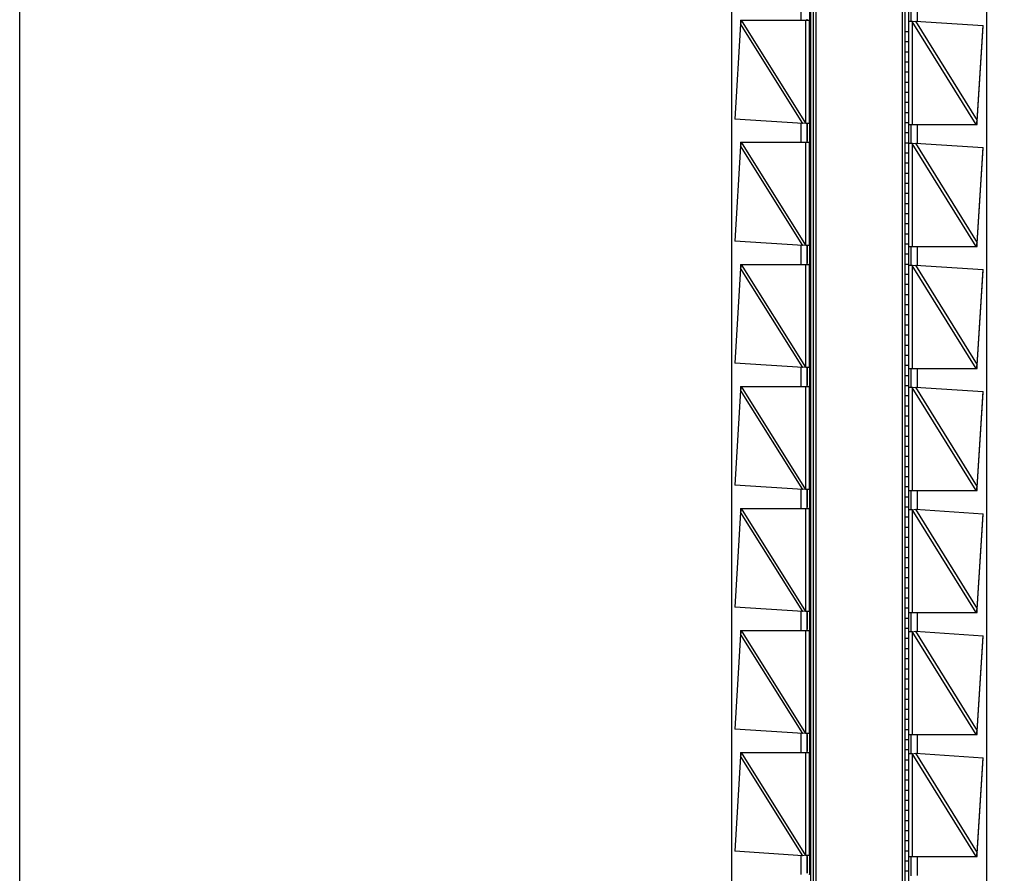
# Model space of a CAD drawing. Header units: inches. Extents: x 0 to 22, y 0 to 17.
# Tile 16 of 23: x 16.704 to 17.47, y 7.399 to 8.064. Entities that reach past the tile are written whole.
import ezdxf

# ---------------------------------------------------------------- set-up
doc = ezdxf.new("R2010")
doc.units = ezdxf.units.IN
doc.header["$LTSCALE"] = 1.21
doc.header["$MEASUREMENT"] = 0
doc.layers.get('0').update_dxf_attribs({"linetype": 'CONTINUOUS'})
doc.layers.add('DIMENSIONS', color=7, linetype='CONTINUOUS')
doc.styles.get("Standard").update_dxf_attribs({"font": 'txt', "width": 0.8})
doc.dimstyles.new('DIMSTYLE_1', dxfattribs={"dimtxt": 0.125, "dimasz": 0.18, "dimexe": 0.18, "dimexo": 0.0625, "dimgap": 0.09, "dimtad": 0, "dimtih": 1, "dimtoh": 1, "dimdec": 3, "dimzin": 4, "dimdsep": 46, "dimtxsty": 'STANDARD', "dimblk": '_FILLED', "dimblk1": '_FILLED', "dimblk2": '_FILLED', "dimcen": 0.09, "dimadec": 0, "dimazin": 0, "dimtp": 0.01, "dimtm": 0.01, "dimtfac": 1, "dimtdec": 3, "dimtofl": 0, "dimtmove": 0, "dimatfit": 3, "dimldrblk": '_FILLED', "dimfxl": 1, "dimtolj": 1, "dimtzin": 4, "dimarcsym": 0})

# ---------------------------------------------------------------- blocks, each defined once
blk = doc.blocks.new('*D14')
at = {"layer": 'DIMENSIONS', "color": 2, "linetype": 'CONTINUOUS'}
blk.add_line((16.83864, 11.14365), (16.83864, 11.76555), dxfattribs=at)
at = {"layer": 'DIMENSIONS', "color": 2, "linetype": 'CONTINUOUS', "insert": (16.77614, 11.82805), "char_height": 0.125, "width": 1.225, "attachment_point": 1, "rotation": 90, "line_spacing_factor": 0.9}
blk.add_mtext('.502{\\Ftxt.shx;\\W1.000000;\\H0.125000; }[12.75]', dxfattribs=at)
blk = doc.blocks.new('_FILLED')
at = {"color": 0, "linetype": 'BYBLOCK'}
blk.add_solid([(0, 0), (-1, 0.1736), (-1, -0.1736)], dxfattribs=at)
blk = doc.blocks.new('*D16')
at = {"layer": 'DIMENSIONS', "color": 2, "linetype": 'CONTINUOUS'}
blk.add_line((17.02624, 10.95605), (18.17114, 10.95605), dxfattribs=at)
at = {"layer": 'DIMENSIONS', "color": 2, "linetype": 'CONTINUOUS', "insert": (18.23364, 11.01855), "char_height": 0.125, "width": 1.425, "attachment_point": 1, "line_spacing_factor": 0.9}
blk.add_mtext('4.822{\\Ftxt.shx;\\W1.000000;\\H0.125000; }[122.48]', dxfattribs=at)

msp = doc.modelspace()

# ---------------------------------------------------------------- linework, layer by layer
at = {"color": 7, "linetype": 'CONTINUOUS'}
for p, q in [((16.70364, 6.13928), (16.70364, 10.95082)), ((17.25764, 10.27339), (17.25764, 6.81672)), ((17.32364, 6.81557), (17.32364, 10.27454)), ((17.45664, 6.81671), (17.45664, 10.2734)), ((17.31932, 10.24805), (17.31932, 6.84205)), ((17.32164, 6.84557), (17.32164, 10.24557)), ((17.39264, 10.24454), (17.39264, 6.84454)), ((17.39564, 10.24805), (17.39564, 6.84205)), ((17.39064, 8.6547), (17.39064, 6.76555)), ((17.39764, 8.06205), (17.39764, 8.07705)), ((17.31657, 8.06305), (17.31664, 8.06398)), ((17.26483, 8.0602), (17.26037, 7.98616)), ((17.26472, 8.06305), (17.31857, 8.06305)), ((17.26472, 8.06305), (17.26488, 8.06103)), ((17.26553, 8.06305), (17.26483, 8.0602)), ((17.26487, 8.06049), (17.26483, 8.0602)), ((17.39862, 8.06205), (17.39564, 8.06205)), ((17.39863, 8.06205), (17.40089, 8.06241)), ((17.40089, 8.06241), (17.45376, 8.05895)), ((17.44888, 7.98452), (17.45372, 8.05837)), ((17.44891, 7.98491), (17.45376, 8.05895)), ((17.39264, 8.05435), (17.39564, 8.05435)), ((17.39264, 8.04648), (17.39564, 8.04648)), ((17.39264, 8.03861), (17.39564, 8.03861)), ((17.39264, 8.03073), (17.39564, 8.03073)), ((17.39264, 8.02286), (17.39564, 8.02286)), ((17.39264, 8.01498), (17.39564, 8.01498)), ((17.39264, 8.00711), (17.39564, 8.00711)), ((17.39264, 7.99924), (17.39564, 7.99924)), ((17.39264, 7.99136), (17.39564, 7.99136)), ((17.31324, 7.9827), (17.26037, 7.98616)), ((17.3155, 7.98305), (17.31324, 7.9827)), ((17.31551, 7.98305), (17.31857, 7.98305)), ((17.31664, 7.98213), (17.31657, 7.98305)), ((17.31664, 7.98213), (17.31664, 7.96898)), ((17.31664, 7.96898), (17.31664, 7.98213)), ((17.39264, 7.98349), (17.39564, 7.98349)), ((17.39564, 7.98205), (17.44905, 7.98205)), ((17.39764, 7.96705), (17.39764, 7.98205)), ((17.4482, 7.98205), (17.44891, 7.98491)), ((17.44888, 7.98442), (17.44888, 7.98452)), ((17.44888, 7.98417), (17.44888, 7.98442)), ((17.44905, 7.98205), (17.44888, 7.98417)), ((17.39264, 7.97561), (17.39564, 7.97561)), ((17.26483, 7.9652), (17.26037, 7.89116)), ((17.26472, 7.96805), (17.31857, 7.96805)), ((17.26472, 7.96805), (17.26488, 7.96603)), ((17.26553, 7.96805), (17.26483, 7.9652)), ((17.26487, 7.96549), (17.26483, 7.9652)), ((17.31657, 7.96805), (17.31664, 7.96898)), ((17.39264, 7.96774), (17.39564, 7.96774)), ((17.39862, 7.96705), (17.39564, 7.96705)), ((17.39863, 7.96705), (17.40089, 7.96741)), ((17.40089, 7.96741), (17.45376, 7.96395)), ((17.44891, 7.88991), (17.45376, 7.96395)), ((17.39264, 7.95987), (17.39564, 7.95987)), ((17.44888, 7.88952), (17.45372, 7.96337)), ((17.39264, 7.95199), (17.39564, 7.95199)), ((17.39264, 7.94412), (17.39564, 7.94412)), ((17.39264, 7.93624), (17.39564, 7.93624)), ((17.39264, 7.92837), (17.39564, 7.92837)), ((17.39264, 7.9205), (17.39564, 7.9205)), ((17.39264, 7.91262), (17.39564, 7.91262)), ((17.39264, 7.90475), (17.39564, 7.90475)), ((17.39264, 7.89687), (17.39564, 7.89687)), ((17.31324, 7.8877), (17.26037, 7.89116)), ((17.3155, 7.88805), (17.31324, 7.8877)), ((17.31551, 7.88805), (17.31857, 7.88805)), ((17.31664, 7.88713), (17.31657, 7.88805)), ((17.39264, 7.889), (17.39564, 7.889)), ((17.4482, 7.88705), (17.44891, 7.88991)), ((17.44888, 7.88942), (17.44888, 7.88952)), ((17.44888, 7.88917), (17.44888, 7.88942)), ((17.44905, 7.88705), (17.44888, 7.88917)), ((17.31664, 7.88713), (17.31664, 7.87398)), ((17.31664, 7.87398), (17.31664, 7.88713)), ((17.39264, 7.88113), (17.39564, 7.88113)), ((17.39564, 7.88705), (17.44905, 7.88705)), ((17.39764, 7.87205), (17.39764, 7.88705)), ((17.26472, 7.87305), (17.31857, 7.87305)), ((17.26472, 7.87305), (17.26488, 7.87103)), ((17.26553, 7.87305), (17.26483, 7.8702)), ((17.31657, 7.87305), (17.31664, 7.87398)), ((17.39264, 7.87325), (17.39564, 7.87325)), ((17.39862, 7.87205), (17.39564, 7.87205)), ((17.39863, 7.87205), (17.40089, 7.87241)), ((17.40089, 7.87241), (17.45376, 7.86895)), ((17.26483, 7.8702), (17.26037, 7.79616)), ((17.26487, 7.87049), (17.26483, 7.8702)), ((17.39264, 7.86538), (17.39564, 7.86538)), ((17.44888, 7.79452), (17.45372, 7.86837)), ((17.44891, 7.79491), (17.45376, 7.86895)), ((17.39264, 7.8575), (17.39564, 7.8575)), ((17.39264, 7.84963), (17.39564, 7.84963)), ((17.39264, 7.84176), (17.39564, 7.84176)), ((17.39264, 7.83388), (17.39564, 7.83388)), ((17.39264, 7.82601), (17.39564, 7.82601)), ((17.39264, 7.81813), (17.39564, 7.81813)), ((17.39264, 7.81026), (17.39564, 7.81026)), ((17.31324, 7.7927), (17.26037, 7.79616)), ((17.39264, 7.80239), (17.39564, 7.80239)), ((17.3155, 7.79305), (17.31324, 7.7927)), ((17.31551, 7.79305), (17.31857, 7.79305)), ((17.31664, 7.79213), (17.31657, 7.79305)), ((17.31664, 7.79213), (17.31664, 7.77898)), ((17.31664, 7.77898), (17.31664, 7.79213)), ((17.39264, 7.79451), (17.39564, 7.79451)), ((17.39564, 7.79205), (17.44905, 7.79205)), ((17.39764, 7.77705), (17.39764, 7.79205)), ((17.4482, 7.79205), (17.44891, 7.79491)), ((17.44888, 7.79442), (17.44888, 7.79452)), ((17.44888, 7.79417), (17.44888, 7.79442)), ((17.44905, 7.79205), (17.44888, 7.79417)), ((17.39264, 7.78664), (17.39564, 7.78664)), ((17.26483, 7.7752), (17.26037, 7.70116)), ((17.26472, 7.77805), (17.31857, 7.77805)), ((17.26472, 7.77805), (17.26488, 7.77603)), ((17.26553, 7.77805), (17.26483, 7.7752)), ((17.26487, 7.77549), (17.26483, 7.7752)), ((17.31657, 7.77805), (17.31664, 7.77898)), ((17.39264, 7.77876), (17.39564, 7.77876)), ((17.39862, 7.77705), (17.39564, 7.77705)), ((17.39863, 7.77705), (17.40089, 7.77741)), ((17.40089, 7.77741), (17.45376, 7.77395)), ((17.44888, 7.69952), (17.45372, 7.77337)), ((17.44891, 7.69991), (17.45376, 7.77395)), ((17.39264, 7.77089), (17.39564, 7.77089)), ((17.39264, 7.76302), (17.39564, 7.76302)), ((17.39264, 7.75514), (17.39564, 7.75514)), ((17.39264, 7.74727), (17.39564, 7.74727)), ((17.39264, 7.73939), (17.39564, 7.73939)), ((17.39264, 7.73152), (17.39564, 7.73152)), ((17.39264, 7.72365), (17.39564, 7.72365)), ((17.39264, 7.71577), (17.39564, 7.71577)), ((17.39264, 7.7079), (17.39564, 7.7079)), ((17.31324, 7.6977), (17.26037, 7.70116)), ((17.3155, 7.69805), (17.31324, 7.6977)), ((17.31551, 7.69805), (17.31857, 7.69805)), ((17.31664, 7.69713), (17.31657, 7.69805)), ((17.31664, 7.69713), (17.31664, 7.68398)), ((17.31664, 7.68398), (17.31664, 7.69713)), ((17.39264, 7.70002), (17.39564, 7.70002)), ((17.39564, 7.69705), (17.44905, 7.69705)), ((17.39764, 7.68205), (17.39764, 7.69705)), ((17.4482, 7.69705), (17.44891, 7.69991)), ((17.44888, 7.69942), (17.44888, 7.69952)), ((17.44888, 7.69917), (17.44888, 7.69942)), ((17.44905, 7.69705), (17.44888, 7.69917)), ((17.39264, 7.69215), (17.39564, 7.69215)), ((17.26472, 7.68305), (17.31857, 7.68305)), ((17.26472, 7.68305), (17.26488, 7.68103)), ((17.26553, 7.68305), (17.26483, 7.6802)), ((17.26487, 7.68049), (17.26483, 7.6802)), ((17.31657, 7.68305), (17.31664, 7.68398)), ((17.39264, 7.68428), (17.39564, 7.68428)), ((17.39862, 7.68205), (17.39564, 7.68205)), ((17.39863, 7.68205), (17.40089, 7.68241)), ((17.40089, 7.68241), (17.45376, 7.67895)), ((17.26483, 7.6802), (17.26037, 7.60616)), ((17.39264, 7.6764), (17.39564, 7.6764)), ((17.44888, 7.60452), (17.45372, 7.67837)), ((17.44891, 7.60491), (17.45376, 7.67895)), ((17.39264, 7.66853), (17.39564, 7.66853)), ((17.39264, 7.66065), (17.39564, 7.66065)), ((17.39264, 7.65278), (17.39564, 7.65278)), ((17.39264, 7.64491), (17.39564, 7.64491)), ((17.39264, 7.63703), (17.39564, 7.63703)), ((17.39264, 7.62916), (17.39564, 7.62916)), ((17.39264, 7.62128), (17.39564, 7.62128)), ((17.39264, 7.61341), (17.39564, 7.61341)), ((17.31324, 7.6027), (17.26037, 7.60616)), ((17.39264, 7.60553), (17.39564, 7.60553)), ((17.4482, 7.60205), (17.44891, 7.60491)), ((17.44888, 7.60442), (17.44888, 7.60452)), ((17.44888, 7.60417), (17.44888, 7.60442)), ((17.44905, 7.60205), (17.44888, 7.60417)), ((17.3155, 7.60305), (17.31324, 7.6027)), ((17.31551, 7.60305), (17.31857, 7.60305)), ((17.31664, 7.60213), (17.31657, 7.60305)), ((17.31664, 7.60213), (17.31664, 7.58898)), ((17.31664, 7.58898), (17.31664, 7.60213)), ((17.39264, 7.59766), (17.39564, 7.59766)), ((17.39564, 7.60205), (17.44905, 7.60205)), ((17.39764, 7.58705), (17.39764, 7.60205)), ((17.31657, 7.58805), (17.31664, 7.58898)), ((17.39264, 7.58979), (17.39564, 7.58979)), ((17.26483, 7.5852), (17.26037, 7.51116)), ((17.26472, 7.58805), (17.31857, 7.58805)), ((17.26472, 7.58805), (17.26488, 7.58603)), ((17.26553, 7.58805), (17.26483, 7.5852)), ((17.26487, 7.58549), (17.26483, 7.5852)), ((17.39264, 7.58191), (17.39564, 7.58191)), ((17.39862, 7.58705), (17.39564, 7.58705)), ((17.39863, 7.58705), (17.40089, 7.58741)), ((17.40089, 7.58741), (17.45376, 7.58395)), ((17.44888, 7.50952), (17.45372, 7.58337)), ((17.44891, 7.50991), (17.45376, 7.58395)), ((17.39264, 7.57404), (17.39564, 7.57404)), ((17.39264, 7.56616), (17.39564, 7.56616)), ((17.39264, 7.55829), (17.39564, 7.55829)), ((17.39264, 7.55042), (17.39564, 7.55042)), ((17.39264, 7.54254), (17.39564, 7.54254)), ((17.39264, 7.53467), (17.39564, 7.53467)), ((17.39264, 7.52679), (17.39564, 7.52679)), ((17.39264, 7.51892), (17.39564, 7.51892)), ((17.31324, 7.5077), (17.26037, 7.51116)), ((17.3155, 7.50805), (17.31324, 7.5077)), ((17.31551, 7.50805), (17.31857, 7.50805)), ((17.31664, 7.50713), (17.31657, 7.50805)), ((17.31664, 7.50713), (17.31664, 7.49398)), ((17.31664, 7.49398), (17.31664, 7.50713)), ((17.39264, 7.51105), (17.39564, 7.51105)), ((17.39564, 7.50705), (17.44905, 7.50705)), ((17.39764, 7.49205), (17.39764, 7.50705)), ((17.4482, 7.50705), (17.44891, 7.50991)), ((17.44888, 7.50942), (17.44888, 7.50952)), ((17.44888, 7.50917), (17.44888, 7.50942)), ((17.44905, 7.50705), (17.44888, 7.50917)), ((17.39264, 7.50317), (17.39564, 7.50317)), ((17.26483, 7.4902), (17.26037, 7.41616)), ((17.26472, 7.49305), (17.31857, 7.49305)), ((17.26472, 7.49305), (17.26488, 7.49103)), ((17.26553, 7.49305), (17.26483, 7.4902)), ((17.26487, 7.49049), (17.26483, 7.4902)), ((17.31657, 7.49305), (17.31664, 7.49398)), ((17.39264, 7.4953), (17.39564, 7.4953)), ((17.39862, 7.49205), (17.39564, 7.49205)), ((17.39863, 7.49205), (17.40089, 7.49241)), ((17.40089, 7.49241), (17.45376, 7.48895)), ((17.44891, 7.41491), (17.45376, 7.48895)), ((17.39264, 7.48742), (17.39564, 7.48742)), ((17.44888, 7.41452), (17.45372, 7.48837)), ((17.39264, 7.47955), (17.39564, 7.47955)), ((17.39264, 7.47168), (17.39564, 7.47168)), ((17.39264, 7.4638), (17.39564, 7.4638)), ((17.39264, 7.45593), (17.39564, 7.45593)), ((17.39264, 7.44805), (17.39564, 7.44805)), ((17.39264, 7.44018), (17.39564, 7.44018)), ((17.39264, 7.43231), (17.39564, 7.43231)), ((17.39264, 7.42443), (17.39564, 7.42443)), ((17.31324, 7.4127), (17.26037, 7.41616)), ((17.3155, 7.41305), (17.31324, 7.4127)), ((17.31551, 7.41305), (17.31857, 7.41305)), ((17.31664, 7.41213), (17.31657, 7.41305)), ((17.31664, 7.41213), (17.31664, 7.39898)), ((17.31664, 7.39898), (17.31664, 7.41213)), ((17.39264, 7.41656), (17.39564, 7.41656)), ((17.4482, 7.41205), (17.44891, 7.41491)), ((17.44888, 7.41442), (17.44888, 7.41452)), ((17.44888, 7.41417), (17.44888, 7.41442)), ((17.44905, 7.41205), (17.44888, 7.41417)), ((17.39264, 7.40868), (17.39564, 7.40868)), ((17.39564, 7.41205), (17.44905, 7.41205)), ((17.39764, 7.39705), (17.39764, 7.41205)), ((17.39264, 7.40081), (17.39564, 7.40081))]:
    msp.add_line(p, q, dxfattribs=at)
at = {"color": 9, "linetype": 'CONTINUOUS'}
for p, q in [((17.31172, 8.0778), (17.31172, 8.06305)), ((17.40255, 8.0623), (17.40255, 8.07705)), ((17.31324, 7.9827), (17.26483, 8.0602)), ((17.31561, 7.98289), (17.26553, 8.06305)), ((17.31561, 7.98289), (17.31561, 8.06305)), ((17.31857, 7.98305), (17.31857, 8.06305)), ((17.4482, 7.98205), (17.39852, 8.06222)), ((17.39852, 8.06222), (17.39852, 7.98205)), ((17.40089, 8.06241), (17.44891, 7.98491)), ((17.31172, 7.9828), (17.31172, 7.96805)), ((17.40255, 7.9673), (17.40255, 7.98205)), ((17.31324, 7.8877), (17.26483, 7.9652)), ((17.31561, 7.88789), (17.26553, 7.96805)), ((17.31561, 7.88789), (17.31561, 7.96805)), ((17.31857, 7.88805), (17.31857, 7.96805)), ((17.4482, 7.88705), (17.39852, 7.96722)), ((17.39852, 7.96722), (17.39852, 7.88705)), ((17.40089, 7.96741), (17.44891, 7.88991)), ((17.31172, 7.8878), (17.31172, 7.87305)), ((17.40255, 7.8723), (17.40255, 7.88705)), ((17.31561, 7.79289), (17.26553, 7.87305)), ((17.31561, 7.79289), (17.31561, 7.87305)), ((17.31857, 7.79305), (17.31857, 7.87305)), ((17.4482, 7.79205), (17.39852, 7.87222)), ((17.39852, 7.87222), (17.39852, 7.79205)), ((17.40089, 7.87241), (17.44891, 7.79491)), ((17.31324, 7.7927), (17.26483, 7.8702)), ((17.31172, 7.7928), (17.31172, 7.77805)), ((17.40255, 7.7773), (17.40255, 7.79205)), ((17.31324, 7.6977), (17.26483, 7.7752)), ((17.31561, 7.69789), (17.26553, 7.77805)), ((17.31561, 7.69789), (17.31561, 7.77805)), ((17.31857, 7.69805), (17.31857, 7.77805)), ((17.4482, 7.69705), (17.39852, 7.77722)), ((17.39852, 7.77722), (17.39852, 7.69705)), ((17.40089, 7.77741), (17.44891, 7.69991)), ((17.31172, 7.6978), (17.31172, 7.68305)), ((17.40255, 7.6823), (17.40255, 7.69705)), ((17.31561, 7.60289), (17.26553, 7.68305)), ((17.31561, 7.60289), (17.31561, 7.68305)), ((17.31857, 7.60305), (17.31857, 7.68305)), ((17.4482, 7.60205), (17.39852, 7.68222)), ((17.39852, 7.68222), (17.39852, 7.60205)), ((17.40089, 7.68241), (17.44891, 7.60491)), ((17.31324, 7.6027), (17.26483, 7.6802)), ((17.31172, 7.6028), (17.31172, 7.58805)), ((17.40255, 7.5873), (17.40255, 7.60205)), ((17.31324, 7.5077), (17.26483, 7.5852)), ((17.31561, 7.50789), (17.26553, 7.58805)), ((17.31561, 7.50789), (17.31561, 7.58805)), ((17.31857, 7.50805), (17.31857, 7.58805)), ((17.4482, 7.50705), (17.39852, 7.58722)), ((17.39852, 7.58722), (17.39852, 7.50705)), ((17.40089, 7.58741), (17.44891, 7.50991)), ((17.31172, 7.5078), (17.31172, 7.49305)), ((17.40255, 7.4923), (17.40255, 7.50705)), ((17.31324, 7.4127), (17.26483, 7.4902)), ((17.31561, 7.41289), (17.26553, 7.49305)), ((17.31561, 7.41289), (17.31561, 7.49305)), ((17.31857, 7.41305), (17.31857, 7.49305)), ((17.4482, 7.41205), (17.39852, 7.49222)), ((17.39852, 7.49222), (17.39852, 7.41205)), ((17.40089, 7.49241), (17.44891, 7.41491)), ((17.31172, 7.4128), (17.31172, 7.39805)), ((17.40255, 7.3973), (17.40255, 7.41205))]:
    msp.add_line(p, q, dxfattribs=at)
at = {"color": 7, "linetype": 'CONTINUOUS'}
for points in [[(17.26488, 8.06103), (17.26489, 8.0608), (17.26487, 8.06049)], [(17.26488, 7.96603), (17.26489, 7.9658), (17.26487, 7.96549)], [(17.26488, 7.87103), (17.26489, 7.8708), (17.26487, 7.87049)], [(17.26488, 7.77603), (17.26489, 7.7758), (17.26487, 7.77549)], [(17.26488, 7.68103), (17.26489, 7.6808), (17.26487, 7.68049)], [(17.26488, 7.58603), (17.26489, 7.5858), (17.26487, 7.58549)], [(17.26488, 7.49103), (17.26489, 7.4908), (17.26487, 7.49049)]]:
    msp.add_lwpolyline(points, dxfattribs=at)
for points in [[(17.31857, 8.06305), (17.31857, 8.06305), (17.31858, 8.06306), (17.31858, 8.06306), (17.31858, 8.06306), (17.31858, 8.06307), (17.31858, 8.06308), (17.31859, 8.0631), (17.31859, 8.06314), (17.3186, 8.0632), (17.31861, 8.06329), (17.31861, 8.06338), (17.31862, 8.0635), (17.31862, 8.06363), (17.31863, 8.06378), (17.31864, 8.06395), (17.31864, 8.06413), (17.31865, 8.0644), (17.31866, 8.06478), (17.31867, 8.06527), (17.31867, 8.06581), (17.31868, 8.0664), (17.31869, 8.06703), (17.31869, 8.06769), (17.3187, 8.06838), (17.3187, 8.06934), (17.3187, 8.07055), (17.3187, 8.07177), (17.3187, 8.07272), (17.31869, 8.07342), (17.31869, 8.07408), (17.31868, 8.07471), (17.31867, 8.0753), (17.31867, 8.07584), (17.31866, 8.07633), (17.31865, 8.07671), (17.31864, 8.07698), (17.31864, 8.07716), (17.31863, 8.07733), (17.31862, 8.07748), (17.31862, 8.07761), (17.31861, 8.07773), (17.31861, 8.07782), (17.3186, 8.0779), (17.31859, 8.07797), (17.31859, 8.07801), (17.31858, 8.07803), (17.31858, 8.07804), (17.31858, 8.07805), (17.31858, 8.07805), (17.31858, 8.07805), (17.31857, 8.07805), (17.31857, 8.07805)], [(17.31857, 7.96805), (17.31857, 7.96805), (17.31858, 7.96806), (17.31858, 7.96806), (17.31858, 7.96806), (17.31858, 7.96807), (17.31858, 7.96808), (17.31859, 7.9681), (17.31859, 7.96814), (17.3186, 7.9682), (17.31861, 7.96829), (17.31861, 7.96838), (17.31862, 7.9685), (17.31862, 7.96863), (17.31863, 7.96878), (17.31864, 7.96895), (17.31864, 7.96913), (17.31865, 7.9694), (17.31866, 7.96978), (17.31867, 7.97027), (17.31867, 7.97081), (17.31868, 7.9714), (17.31869, 7.97203), (17.31869, 7.97269), (17.3187, 7.97338), (17.3187, 7.97434), (17.3187, 7.97555), (17.3187, 7.97677), (17.3187, 7.97772), (17.31869, 7.97842), (17.31869, 7.97908), (17.31868, 7.97971), (17.31867, 7.9803), (17.31867, 7.98084), (17.31866, 7.98133), (17.31865, 7.98171), (17.31864, 7.98198), (17.31864, 7.98216), (17.31863, 7.98233), (17.31862, 7.98248), (17.31862, 7.98261), (17.31861, 7.98273), (17.31861, 7.98282), (17.3186, 7.9829), (17.31859, 7.98297), (17.31859, 7.98301), (17.31858, 7.98303), (17.31858, 7.98304), (17.31858, 7.98305), (17.31858, 7.98305), (17.31858, 7.98305), (17.31857, 7.98305), (17.31857, 7.98305)], [(17.31857, 7.87305), (17.31857, 7.87305), (17.31858, 7.87306), (17.31858, 7.87306), (17.31858, 7.87306), (17.31858, 7.87307), (17.31858, 7.87308), (17.31859, 7.8731), (17.31859, 7.87314), (17.3186, 7.8732), (17.31861, 7.87329), (17.31861, 7.87338), (17.31862, 7.8735), (17.31862, 7.87363), (17.31863, 7.87378), (17.31864, 7.87395), (17.31864, 7.87413), (17.31865, 7.8744), (17.31866, 7.87478), (17.31867, 7.87527), (17.31867, 7.87581), (17.31868, 7.8764), (17.31869, 7.87703), (17.31869, 7.87769), (17.3187, 7.87838), (17.3187, 7.87934), (17.3187, 7.88055), (17.3187, 7.88177), (17.3187, 7.88272), (17.31869, 7.88342), (17.31869, 7.88408), (17.31868, 7.88471), (17.31867, 7.8853), (17.31867, 7.88584), (17.31866, 7.88633), (17.31865, 7.88671), (17.31864, 7.88698), (17.31864, 7.88716), (17.31863, 7.88733), (17.31862, 7.88748), (17.31862, 7.88761), (17.31861, 7.88773), (17.31861, 7.88782), (17.3186, 7.8879), (17.31859, 7.88797), (17.31859, 7.88801), (17.31858, 7.88803), (17.31858, 7.88804), (17.31858, 7.88805), (17.31858, 7.88805), (17.31858, 7.88805), (17.31857, 7.88805), (17.31857, 7.88805)], [(17.31857, 7.77805), (17.31857, 7.77805), (17.31858, 7.77806), (17.31858, 7.77806), (17.31858, 7.77806), (17.31858, 7.77807), (17.31858, 7.77808), (17.31859, 7.7781), (17.31859, 7.77814), (17.3186, 7.7782), (17.31861, 7.77829), (17.31861, 7.77838), (17.31862, 7.7785), (17.31862, 7.77863), (17.31863, 7.77878), (17.31864, 7.77895), (17.31864, 7.77913), (17.31865, 7.7794), (17.31866, 7.77978), (17.31867, 7.78027), (17.31867, 7.78081), (17.31868, 7.7814), (17.31869, 7.78203), (17.31869, 7.78269), (17.3187, 7.78338), (17.3187, 7.78434), (17.3187, 7.78555), (17.3187, 7.78677), (17.3187, 7.78772), (17.31869, 7.78842), (17.31869, 7.78908), (17.31868, 7.78971), (17.31867, 7.7903), (17.31867, 7.79084), (17.31866, 7.79133), (17.31865, 7.79171), (17.31864, 7.79198), (17.31864, 7.79216), (17.31863, 7.79233), (17.31862, 7.79248), (17.31862, 7.79261), (17.31861, 7.79273), (17.31861, 7.79282), (17.3186, 7.7929), (17.31859, 7.79297), (17.31859, 7.79301), (17.31858, 7.79303), (17.31858, 7.79304), (17.31858, 7.79305), (17.31858, 7.79305), (17.31858, 7.79305), (17.31857, 7.79305), (17.31857, 7.79305)], [(17.31857, 7.68305), (17.31857, 7.68305), (17.31858, 7.68306), (17.31858, 7.68306), (17.31858, 7.68306), (17.31858, 7.68307), (17.31858, 7.68308), (17.31859, 7.6831), (17.31859, 7.68314), (17.3186, 7.6832), (17.31861, 7.68329), (17.31861, 7.68338), (17.31862, 7.6835), (17.31862, 7.68363), (17.31863, 7.68378), (17.31864, 7.68395), (17.31864, 7.68413), (17.31865, 7.6844), (17.31866, 7.68478), (17.31867, 7.68527), (17.31867, 7.68581), (17.31868, 7.6864), (17.31869, 7.68703), (17.31869, 7.68769), (17.3187, 7.68838), (17.3187, 7.68934), (17.3187, 7.69055), (17.3187, 7.69177), (17.3187, 7.69272), (17.31869, 7.69342), (17.31869, 7.69408), (17.31868, 7.69471), (17.31867, 7.6953), (17.31867, 7.69584), (17.31866, 7.69633), (17.31865, 7.69671), (17.31864, 7.69698), (17.31864, 7.69716), (17.31863, 7.69733), (17.31862, 7.69748), (17.31862, 7.69761), (17.31861, 7.69773), (17.31861, 7.69782), (17.3186, 7.6979), (17.31859, 7.69797), (17.31859, 7.69801), (17.31858, 7.69803), (17.31858, 7.69804), (17.31858, 7.69805), (17.31858, 7.69805), (17.31858, 7.69805), (17.31857, 7.69805), (17.31857, 7.69805)], [(17.31857, 7.58805), (17.31857, 7.58805), (17.31858, 7.58806), (17.31858, 7.58806), (17.31858, 7.58806), (17.31858, 7.58807), (17.31858, 7.58808), (17.31859, 7.5881), (17.31859, 7.58814), (17.3186, 7.5882), (17.31861, 7.58829), (17.31861, 7.58838), (17.31862, 7.5885), (17.31862, 7.58863), (17.31863, 7.58878), (17.31864, 7.58895), (17.31864, 7.58913), (17.31865, 7.5894), (17.31866, 7.58978), (17.31867, 7.59027), (17.31867, 7.59081), (17.31868, 7.5914), (17.31869, 7.59203), (17.31869, 7.59269), (17.3187, 7.59338), (17.3187, 7.59434), (17.3187, 7.59555), (17.3187, 7.59677), (17.3187, 7.59772), (17.31869, 7.59842), (17.31869, 7.59908), (17.31868, 7.59971), (17.31867, 7.6003), (17.31867, 7.60084), (17.31866, 7.60133), (17.31865, 7.60171), (17.31864, 7.60198), (17.31864, 7.60216), (17.31863, 7.60233), (17.31862, 7.60248), (17.31862, 7.60261), (17.31861, 7.60273), (17.31861, 7.60282), (17.3186, 7.6029), (17.31859, 7.60297), (17.31859, 7.60301), (17.31858, 7.60303), (17.31858, 7.60304), (17.31858, 7.60305), (17.31858, 7.60305), (17.31858, 7.60305), (17.31857, 7.60305), (17.31857, 7.60305)], [(17.31857, 7.49305), (17.31857, 7.49305), (17.31858, 7.49306), (17.31858, 7.49306), (17.31858, 7.49306), (17.31858, 7.49307), (17.31858, 7.49308), (17.31859, 7.4931), (17.31859, 7.49314), (17.3186, 7.4932), (17.31861, 7.49329), (17.31861, 7.49338), (17.31862, 7.4935), (17.31862, 7.49363), (17.31863, 7.49378), (17.31864, 7.49395), (17.31864, 7.49413), (17.31865, 7.4944), (17.31866, 7.49478), (17.31867, 7.49527), (17.31867, 7.49581), (17.31868, 7.4964), (17.31869, 7.49703), (17.31869, 7.49769), (17.3187, 7.49838), (17.3187, 7.49934), (17.3187, 7.50055), (17.3187, 7.50177), (17.3187, 7.50272), (17.31869, 7.50342), (17.31869, 7.50408), (17.31868, 7.50471), (17.31867, 7.5053), (17.31867, 7.50584), (17.31866, 7.50633), (17.31865, 7.50671), (17.31864, 7.50698), (17.31864, 7.50716), (17.31863, 7.50733), (17.31862, 7.50748), (17.31862, 7.50761), (17.31861, 7.50773), (17.31861, 7.50782), (17.3186, 7.5079), (17.31859, 7.50797), (17.31859, 7.50801), (17.31858, 7.50803), (17.31858, 7.50804), (17.31858, 7.50805), (17.31858, 7.50805), (17.31858, 7.50805), (17.31857, 7.50805), (17.31857, 7.50805)], [(17.31857, 7.39805), (17.31857, 7.39805), (17.31858, 7.39806), (17.31858, 7.39806), (17.31858, 7.39806), (17.31858, 7.39807), (17.31858, 7.39808), (17.31859, 7.3981), (17.31859, 7.39814), (17.3186, 7.3982), (17.31861, 7.39829), (17.31861, 7.39838), (17.31862, 7.3985), (17.31862, 7.39863), (17.31863, 7.39878), (17.31864, 7.39895), (17.31864, 7.39913), (17.31865, 7.3994), (17.31866, 7.39978), (17.31867, 7.40027), (17.31867, 7.40081), (17.31868, 7.4014), (17.31869, 7.40203), (17.31869, 7.40269), (17.3187, 7.40338), (17.3187, 7.40434), (17.3187, 7.40555), (17.3187, 7.40677), (17.3187, 7.40772), (17.31869, 7.40842), (17.31869, 7.40908), (17.31868, 7.40971), (17.31867, 7.4103), (17.31867, 7.41084), (17.31866, 7.41133), (17.31865, 7.41171), (17.31864, 7.41198), (17.31864, 7.41216), (17.31863, 7.41233), (17.31862, 7.41248), (17.31862, 7.41261), (17.31861, 7.41273), (17.31861, 7.41282), (17.3186, 7.4129), (17.31859, 7.41297), (17.31859, 7.41301), (17.31858, 7.41303), (17.31858, 7.41304), (17.31858, 7.41305), (17.31858, 7.41305), (17.31858, 7.41305), (17.31857, 7.41305), (17.31857, 7.41305)]]:
    msp.add_open_spline(points, degree=3, knots=[0, 0, 0, 0, 0.000262, 0.000478, 0.000762, 0.001117, 0.001544, 0.002618, 0.005649, 0.009863, 0.015252, 0.021806, 0.029509, 0.038344, 0.04829, 0.059322, 0.071416, 0.084541, 0.113757, 0.146691, 0.183026, 0.222412, 0.26447, 0.308796, 0.354963, 0.402526, 0.5, 0.597474, 0.645037, 0.691204, 0.73553, 0.777588, 0.816974, 0.853309, 0.886243, 0.915459, 0.928584, 0.940678, 0.95171, 0.961656, 0.970491, 0.978194, 0.984748, 0.990137, 0.994351, 0.997382, 0.998456, 0.998883, 0.999238, 0.999522, 0.999738, 1, 1, 1, 1], dxfattribs=at)

# ---------------------------------------------------------------- dimensions: what is measured, and where the dimension line sits
at = {"layer": 'DIMENSIONS', "color": 2, "linetype": 'CONTINUOUS'}
for feature_location, offset, dtype, origin, picture, middle in [((16.83864, 11.14365), (0, 0.6219), 1, (17.34064, 6.13405), '*D14', (16.83864, 12.44055)), ((17.02624, 10.95605), (1.1449, 0), 0, (17.46574, 6.13405), '*D16', (18.94614, 10.95605))]:
    dim = msp.add_ordinate_dim(feature_location=feature_location, offset=offset, dtype=dtype, origin=origin, dimstyle='DIMSTYLE_1', dxfattribs=at)
    dim.commit()
    dim.dimension.update_dxf_attribs({"geometry": picture, "text_midpoint": middle})

doc.saveas('drawing.dxf')
